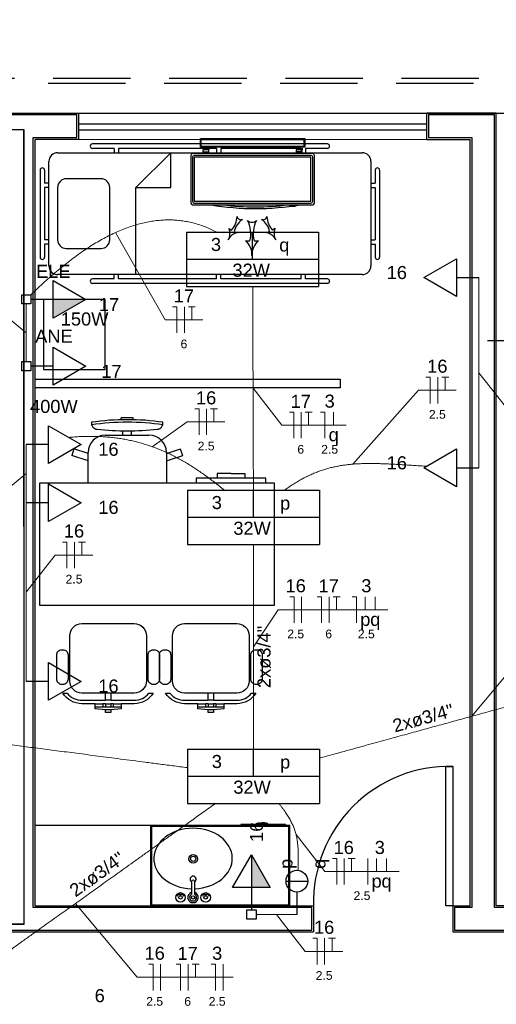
# Model space of a CAD drawing. Header units: feet. Extents: x -18 to 1038, y -110 to 48.
# Tile 69 of 199: x 22.4 to 25.14, y -1.35 to 4.31. Entities that reach past the tile are written whole.
import ezdxf

# ---------------------------------------------------------------- set-up
doc = ezdxf.new("R2010")
doc.units = ezdxf.units.FT
doc.header["$MEASUREMENT"] = 0
doc.linetypes.add('HIDDEN', pattern=[0.9525, 0.635, -0.3175])
for name, color, linetype, lineweight in [('02', 2, 'Continuous', 20), ('DI-Detalhes', 1, 'Continuous', 30), ('EL-Condutos', 4, 'Continuous', 5), ('EL-Fios (Fase 1)', 7, 'Continuous', 5), ('EL-Fios (Fase 2)', 7, 'Continuous', 5), ('EL-Fios (Fase 3)', 7, 'Continuous', 5), ('EL-Fios (Neutro)', 7, 'Continuous', 5), ('EL-Fios (Retorno)', 7, 'Continuous', 5), ('EL-Fios (Terra)', 7, 'Continuous', 5), ('EL-Textos conduto', 7, 'Continuous', 5), ('EL-Textos fios', 7, 'Continuous', 5), ('Textos', 7, 'Continuous', 5)]:
    doc.layers.add(name, color=color, linetype=linetype, lineweight=lineweight)
for name, color, linetype in [('1', 1, 'Continuous'), ('100_IMPIANTI', 251, 'Continuous'), ('AR-SAN', 1, 'Continuous'), ('Arq-parede-alta', 5, 'Continuous'), ('JANELA', 3, 'Continuous'), ('MOBILARIO', 8, 'Continuous'), ('P-SIMBOL', 5, 'Continuous'), ('parede', 5, 'Continuous'), ('porta', 3, 'Continuous'), ('PROJEÇÃO', 6, 'HIDDEN')]:
    doc.layers.add(name, color=color, linetype=linetype)
doc.styles.add('Arial', font='arial.ttf')

msp = doc.modelspace()

# ---------------------------------------------------------------- hatches: boundary and pattern name
at = {"layer": 'P-SIMBOL', "linetype": 'Continuous'}
for points in [[(22.5974, 2.7021), (22.7849, 2.7021), (22.5974, 2.5939)], [(23.7359, -0.6748), (23.7359, -0.4873), (23.8441, -0.6748)]]:
    msp.add_hatch(color=256, dxfattribs=at).paths.add_polyline_path(points)

# ---------------------------------------------------------------- linework, layer by layer
at = {"layer": '02', "color": 251}
for p, q in [((22.7428, 3.7706), (24.7428, 3.7706)), ((24.7428, 3.6206), (22.7428, 3.6206))]:
    msp.add_line(p, q, dxfattribs=at)
at = {"layer": '1', "color": 251}
msp.add_arc((24.8728, -0.7594), 0.7803, 88.5312, 181.4688, dxfattribs=at)
at = {"layer": '100_IMPIANTI'}
for p, q in [((23.4428, 3.5756), (23.4428, 3.6256)), ((23.4428, 3.6256), (24.0428, 3.6256)), ((23.4478, 3.5806), (23.4478, 3.6206)), ((23.4478, 3.6206), (24.0378, 3.6206)), ((24.0378, 3.6206), (24.0378, 3.5806)), ((24.0428, 3.6256), (24.0428, 3.5756)), ((24.0428, 3.5756), (23.4428, 3.5756)), ((24.0378, 3.5806), (23.4478, 3.5806)), ((23.4591, 3.569), (23.4608, 3.5706)), ((23.4591, 3.5706), (23.4591, 3.5606)), ((23.4596, 3.5606), (23.4696, 3.5706)), ((23.4684, 3.5606), (23.4784, 3.5706)), ((23.4773, 3.5606), (23.4873, 3.5706)), ((23.4861, 3.5606), (23.4916, 3.5662)), ((23.4916, 3.5706), (23.4916, 3.5606)), ((23.994, 3.5706), (23.994, 3.5606)), ((23.994, 3.569), (23.9956, 3.5706)), ((23.9945, 3.5606), (24.0045, 3.5706)), ((24.0033, 3.5606), (24.0133, 3.5706)), ((24.0122, 3.5606), (24.0222, 3.5706)), ((24.021, 3.5606), (24.0265, 3.5662)), ((24.0265, 3.5706), (24.0265, 3.5606)), ((23.3878, 3.5287), (23.3878, 3.2552)), ((24.0878, 3.5387), (23.3978, 3.5387)), ((23.3978, 3.5187), (23.3978, 3.2652)), ((24.0778, 3.5287), (23.4078, 3.5287)), ((24.0778, 3.5187), (23.4078, 3.5187)), ((23.4078, 3.5187), (23.4078, 3.2652)), ((23.4916, 3.5606), (23.4591, 3.5606)), ((23.4591, 3.5487), (23.4591, 3.5606)), ((23.4591, 3.5387), (23.4591, 3.5487)), ((23.4591, 3.5487), (23.4916, 3.5487)), ((23.4916, 3.5487), (23.4916, 3.5606)), ((23.4916, 3.5387), (23.4916, 3.5487)), ((24.0265, 3.5606), (23.994, 3.5606)), ((23.994, 3.5487), (23.994, 3.5606)), ((23.994, 3.5387), (23.994, 3.5487)), ((24.0265, 3.5487), (23.994, 3.5487)), ((24.0265, 3.5487), (24.0265, 3.5606)), ((24.0265, 3.5387), (24.0265, 3.5487)), ((24.0778, 3.2652), (24.0778, 3.5187)), ((24.0878, 3.2652), (24.0878, 3.5187)), ((24.0978, 3.2552), (24.0978, 3.5287)), ((23.3978, 3.2452), (24.0878, 3.2452)), ((23.4078, 3.2652), (24.0778, 3.2652)), ((23.4078, 3.2552), (24.0778, 3.2552)), ((23.9548, 3.2352), (23.9548, 3.236)), ((23.9873, 3.2352), (23.9548, 3.2352)), ((23.9873, 3.2352), (23.9873, 3.2406)), ((23.6068, 3.1085), (23.6223, 3.1003)), ((23.6377, 3.0921), (23.6532, 3.0839)), ((23.8406, 3.0921), (23.8251, 3.0839)), ((23.8715, 3.1085), (23.8561, 3.1003)), ((23.7017, 3.0379), (23.7267, 3.0379)), ((23.7517, 3.0379), (23.7767, 3.0379))]:
    msp.add_line(p, q, dxfattribs=at)
for centre, radius, start, end in [((23.3978, 3.5287), 0.01, 90, 180), ((23.4078, 3.5187), 0.01, 90, 180), ((24.0778, 3.5187), 0.01, 0, 90), ((24.0878, 3.5287), 0.01, 0, 90), ((23.3978, 3.2552), 0.01, 180, 270), ((23.4078, 3.2652), 0.01, 180, 270), ((23.7592, 4.7208), 1.4977, 260.1568, 279.8432), ((23.7592, 4.7208), 1.4877, 262.7035, 277.2965), ((24.0778, 3.2652), 0.01, 270, 360), ((24.0878, 3.2552), 0.01, 270, 0), ((23.538, 3.1788), 0.1152, 317.0365, 359.2191), ((23.6762, 3.1834), 0.0239, 194.9419, 289.1995), ((23.8021, 3.1834), 0.0239, 250.8005, 345.0581), ((23.9404, 3.1788), 0.1152, 180.7809, 222.9635), ((23.75, 3.0664), 0.1152, 124.9222, 167.1048), ((23.7392, 3.1789), 0.0341, 222.8712, 317.1288), ((23.5677, 3.0806), 0.1646, 344.9658, 27.1485), ((23.9106, 3.0806), 0.1646, 152.8515, 195.0342), ((23.7283, 3.0664), 0.1152, 12.8952, 55.0778), ((23.5403, 3.0807), 0.0721, 329.7648, 22.6536), ((23.6675, 3.0133), 0.0721, 101.4877, 154.3766), ((23.8108, 3.0133), 0.0721, 25.6234, 78.5123), ((23.938, 3.0807), 0.0721, 157.3464, 210.2352), ((23.6363, 2.9583), 0.103, 357.6941, 50.583), ((23.842, 2.9583), 0.103, 129.417, 182.3059)]:
    msp.add_arc(centre, radius, start, end, dxfattribs=at)
at = {"layer": 'AR-SAN', "color": 251}
for p, q in [((23.9561, -0.3194), (23.1561, -0.3194)), ((23.1561, -0.3194), (23.1561, -0.7794)), ((23.9511, -0.3244), (23.1611, -0.3244)), ((23.1611, -0.3244), (23.1611, -0.7744)), ((23.6751, -0.3124), (23.6751, -0.3194)), ((23.7721, -0.3124), (23.6751, -0.3124)), ((23.7819, -0.3124), (23.7721, -0.3124)), ((23.8251, -0.3124), (23.7819, -0.3124)), ((23.8349, -0.3124), (23.8251, -0.3124)), ((23.9319, -0.3124), (23.8349, -0.3124)), ((23.9319, -0.3124), (23.9319, -0.3194)), ((23.9511, -0.7744), (23.9511, -0.3244)), ((23.9561, -0.7794), (23.9561, -0.3194)), ((23.1561, -0.7794), (23.9561, -0.7794)), ((23.1611, -0.7744), (23.9511, -0.7744))]:
    msp.add_line(p, q, dxfattribs=at)
for radius, start, end in [(0.0542, 54.6502, 125.3498), (0.0492, 63.956, 116.044)]:
    msp.add_arc((23.8035, -0.3566), radius, start, end, dxfattribs=at)
at = {"layer": 'Arq-parede-alta', "color": 251, "ltscale": 0.03}
msp.add_lwpolyline([(24.0928, -0.7794), (24.0928, -0.9294)], dxfattribs=at)
at = {"layer": 'Defpoints', "color": 251}
msp.add_lwpolyline([(-2.6872, 18.1708), (10.8428, 18.1708), (10.8428, 6.7706), (4.9128, 6.7706), (4.9128, 3.7706), (28.8428, 3.7706), (28.8426, -7.6295), (-2.6872, -7.6295), (-2.6872, 3.7706), (2.6128, 3.7706), (2.6128, 6.7706), (-2.6872, 6.7706)], close=True, dxfattribs=at)
at = {"layer": 'DI-Detalhes'}
for points in [[(17.1058, -0.8851), (22.4304, -0.8817), (22.4276, 3.6762), (17.103, 3.6728), (17.1058, -0.8851)], [(17.1058, -0.8851), (22.4304, -0.8851), (22.4304, 3.6762), (17.1058, 3.6762), (17.1058, -0.8851)]]:
    msp.add_lwpolyline(points, dxfattribs=at)
at = {"layer": 'EL-Condutos', "linetype": 'Continuous'}
for points in [[(22.4692, 2.7282), (22.5087, 2.7661), (22.5479, 2.8024), (22.5868, 2.837), (22.6255, 2.87), (22.6638, 2.9012), (22.7018, 2.9307), (22.7396, 2.9585), (22.7771, 2.9845), (22.8143, 3.0088), (22.8512, 3.0313), (22.8879, 3.052), (22.9243, 3.0709), (22.9604, 3.088), (22.9963, 3.1033), (23.0319, 3.1167), (23.0672, 3.1283), (23.1023, 3.138), (23.1372, 3.1458), (23.1718, 3.1518), (23.2061, 3.1558), (23.2402, 3.1579), (23.2741, 3.1581), (23.3077, 3.1563), (23.3412, 3.1526), (23.3743, 3.1469), (23.4073, 3.1392), (23.44, 3.1295), (23.4725, 3.1178), (23.5048, 3.104), (23.5369, 3.0882)], [(25.0428, 2.8272), (25.0428, 2.7744), (25.0428, 2.7249), (25.0428, 2.6787), (25.0428, 2.6353), (25.0428, 2.5946), (25.0428, 2.5563), (25.0428, 2.5202), (25.0428, 2.4861), (25.0428, 2.4536), (25.0428, 2.4226), (25.0428, 2.3928), (25.0428, 2.364), (25.0428, 2.3359), (25.0428, 2.3084), (25.0428, 2.281), (25.0428, 2.2536), (25.0428, 2.2261), (25.0428, 2.198), (25.0428, 2.1692), (25.0428, 2.1394), (25.0428, 2.1084), (25.0428, 2.0759), (25.0428, 2.0418), (25.0428, 2.0057), (25.0428, 1.9674), (25.0428, 1.9267), (25.0428, 1.8833), (25.0428, 1.8371), (25.0428, 1.7876), (25.0428, 1.7348)], [(23.7434, 2.7765), (23.7435, 2.7239), (23.7437, 2.6741), (23.7439, 2.6269), (23.744, 2.5821), (23.7442, 2.5395), (23.7443, 2.499), (23.7444, 2.4603), (23.7446, 2.4232), (23.7447, 2.3875), (23.7448, 2.353), (23.7449, 2.3195), (23.745, 2.2868), (23.7451, 2.2547), (23.7452, 2.223), (23.7453, 2.1915), (23.7454, 2.1601), (23.7456, 2.1284), (23.7457, 2.0963), (23.7458, 2.0636), (23.7459, 2.0301), (23.746, 1.9956), (23.7461, 1.9599), (23.7462, 1.9228), (23.7464, 1.8841), (23.7465, 1.8435), (23.7467, 1.801), (23.7468, 1.7562), (23.747, 1.709), (23.7471, 1.6592), (23.7473, 1.6066)], [(22.4428, 2.6753), (22.4428, 2.6601), (22.4428, 2.6457), (22.4428, 2.6322), (22.4428, 2.6194), (22.4428, 2.6073), (22.4428, 2.5958), (22.4428, 2.5849), (22.4428, 2.5745), (22.4428, 2.5645), (22.4428, 2.5549), (22.4428, 2.5456), (22.4428, 2.5366), (22.4428, 2.5277), (22.4428, 2.519), (22.4428, 2.5103), (22.4428, 2.5017), (22.4428, 2.4929), (22.4428, 2.4841), (22.4428, 2.4751), (22.4428, 2.4658), (22.4428, 2.4562), (22.4428, 2.4462), (22.4428, 2.4358), (22.4428, 2.4249), (22.4428, 2.4134), (22.4428, 2.4013), (22.4428, 2.3885), (22.4428, 2.3749), (22.4428, 2.3606), (22.4428, 2.3453)], [(22.4428, 1.5346), (22.4428, 1.5508), (22.4428, 1.5659), (22.4428, 1.58), (22.4428, 1.5932), (22.4428, 1.6057), (22.4428, 1.6174), (22.4428, 1.6284), (22.4428, 1.6388), (22.4428, 1.6487), (22.4428, 1.6582), (22.4428, 1.6673), (22.4428, 1.6761), (22.4428, 1.6846), (22.4428, 1.6931), (22.4428, 1.7014), (22.4428, 1.7098), (22.4428, 1.7182), (22.4428, 1.7268), (22.4428, 1.7356), (22.4428, 1.7446), (22.4428, 1.7541), (22.4428, 1.764), (22.4428, 1.7744), (22.4428, 1.7855), (22.4428, 1.7972), (22.4428, 1.8096), (22.4428, 1.8228), (22.4428, 1.837), (22.4428, 1.8521), (22.4428, 1.8682)], [(22.6866, 1.9095), (22.7207, 1.9123), (22.7544, 1.9143), (22.7875, 1.9154), (22.8202, 1.9156), (22.8525, 1.915), (22.8843, 1.9135), (22.9158, 1.911), (22.9469, 1.9078), (22.9776, 1.9036), (23.008, 1.8985), (23.0381, 1.8925), (23.0679, 1.8857), (23.0974, 1.8779), (23.1267, 1.8693), (23.1558, 1.8597), (23.1847, 1.8493), (23.2134, 1.8379), (23.2419, 1.8256), (23.2703, 1.8124), (23.2986, 1.7983), (23.3268, 1.7832), (23.3549, 1.7672), (23.383, 1.7503), (23.411, 1.7325), (23.4391, 1.7138), (23.4671, 1.6941), (23.4952, 1.6734), (23.5234, 1.6519), (23.5516, 1.6294), (23.58, 1.6059)], [(23.926, 1.6062), (23.9518, 1.6244), (23.9773, 1.6413), (24.0025, 1.6568), (24.0275, 1.6709), (24.0522, 1.6838), (24.0767, 1.6955), (24.1012, 1.706), (24.1256, 1.7153), (24.15, 1.7237), (24.1744, 1.731), (24.1989, 1.7373), (24.2235, 1.7427), (24.2483, 1.7473), (24.2733, 1.751), (24.2986, 1.7541), (24.3242, 1.7564), (24.3502, 1.758), (24.3766, 1.7591), (24.4035, 1.7596), (24.4309, 1.7596), (24.4588, 1.7592), (24.4874, 1.7584), (24.5166, 1.7573), (24.5466, 1.7558), (24.5772, 1.7542), (24.6087, 1.7523), (24.6411, 1.7503), (24.6744, 1.7483), (24.7086, 1.7462), (24.7438, 1.7441)], [(22.4428, 0.5089), (22.4428, 0.5585), (22.4428, 0.6049), (22.4428, 0.6484), (22.4428, 0.6891), (22.4428, 0.7273), (22.4428, 0.7632), (22.4428, 0.7971), (22.4428, 0.8292), (22.4428, 0.8597), (22.4428, 0.8888), (22.4428, 0.9167), (22.4428, 0.9438), (22.4428, 0.9702), (22.4428, 0.9961), (22.4428, 1.0217), (22.4428, 1.0474), (22.4428, 1.0733), (22.4428, 1.0997), (22.4428, 1.1268), (22.4428, 1.1547), (22.4428, 1.1838), (22.4428, 1.2143), (22.4428, 1.2463), (22.4428, 1.2802), (22.4428, 1.3162), (22.4428, 1.3544), (22.4428, 1.3951), (22.4428, 1.4386), (22.4428, 1.485), (22.4428, 1.5346)], [(23.7478, 1.2943), (23.7478, 1.2415), (23.7478, 1.1915), (23.7478, 1.1442), (23.7478, 1.0993), (23.7478, 1.0566), (23.7478, 1.0159), (23.7478, 0.977), (23.7478, 0.9398), (23.7478, 0.9039), (23.7478, 0.8693), (23.7478, 0.8357), (23.7478, 0.8029), (23.7478, 0.7707), (23.7478, 0.7389), (23.7478, 0.7074), (23.7478, 0.6758), (23.7478, 0.644), (23.7478, 0.6118), (23.7478, 0.579), (23.7478, 0.5454), (23.7478, 0.5108), (23.7478, 0.4749), (23.7478, 0.4377), (23.7478, 0.3988), (23.7478, 0.3582), (23.7478, 0.3155), (23.7478, 0.2705), (23.7478, 0.2232), (23.7478, 0.1732), (23.7478, 0.1204)], [(24.1283, 0.0684), (24.2, 0.0881), (24.2681, 0.1068), (24.3329, 0.1246), (24.3947, 0.1416), (24.4537, 0.1578), (24.5102, 0.1733), (24.5646, 0.1882), (24.6171, 0.2027), (24.668, 0.2166), (24.7176, 0.2302), (24.7661, 0.2436), (24.814, 0.2567), (24.8613, 0.2697), (24.9085, 0.2827), (24.9558, 0.2956), (25.0035, 0.3087), (25.0519, 0.322), (25.1013, 0.3356), (25.1519, 0.3495), (25.2041, 0.3638), (25.2581, 0.3786), (25.3143, 0.3941), (25.3728, 0.4101), (25.4341, 0.427), (25.4983, 0.4446), (25.5659, 0.4631), (25.6369, 0.4826), (25.7118, 0.5032), (25.7909, 0.5249), (25.8743, 0.5478)], [(21.4362, 0.2638), (21.5206, 0.2528), (21.6008, 0.2424), (21.6772, 0.2325), (21.7501, 0.2231), (21.8197, 0.214), (21.8863, 0.2054), (21.9503, 0.1971), (22.0119, 0.1891), (22.0714, 0.1814), (22.1292, 0.1739), (22.1854, 0.1666), (22.2405, 0.1595), (22.2947, 0.1524), (22.3483, 0.1455), (22.4016, 0.1386), (22.4549, 0.1317), (22.5085, 0.1247), (22.5627, 0.1177), (22.6178, 0.1105), (22.674, 0.1033), (22.7318, 0.0958), (22.7913, 0.088), (22.8529, 0.0801), (22.9168, 0.0718), (22.9835, 0.0631), (23.0531, 0.0541), (23.1259, 0.0446), (23.2023, 0.0347), (23.2826, 0.0243), (23.367, 0.0134)], [(21.9221, -1.3395), (21.9976, -1.2856), (22.0688, -1.2347), (22.1362, -1.1866), (22.1999, -1.1411), (22.2603, -1.098), (22.3177, -1.057), (22.3723, -1.0181), (22.4244, -0.9809), (22.4743, -0.9452), (22.5224, -0.9109), (22.5688, -0.8777), (22.6139, -0.8455), (22.658, -0.8141), (22.7014, -0.7831), (22.7443, -0.7525), (22.787, -0.722), (22.8299, -0.6913), (22.8732, -0.6604), (22.9172, -0.629), (22.9622, -0.5969), (23.0085, -0.5639), (23.0563, -0.5297), (23.106, -0.4942), (23.1579, -0.4572), (23.2122, -0.4184), (23.2693, -0.3777), (23.3293, -0.3348), (23.3927, -0.2896), (23.4596, -0.2418), (23.5305, -0.1912)], [(23.8928, -0.1919), (23.9036, -0.2053), (23.9137, -0.2183), (23.9232, -0.2311), (23.932, -0.2435), (23.9401, -0.2557), (23.9477, -0.2676), (23.9547, -0.2794), (23.9611, -0.291), (23.967, -0.3025), (23.9724, -0.3139), (23.9773, -0.3252), (23.9816, -0.3365), (23.9856, -0.3479), (23.9891, -0.3592), (23.9922, -0.3707), (23.9949, -0.3823), (23.9972, -0.3941), (23.9992, -0.406), (24.0008, -0.4181), (24.0022, -0.4305), (24.0033, -0.4432), (24.0041, -0.4563), (24.0046, -0.4696), (24.0049, -0.4834), (24.0051, -0.4976), (24.005, -0.5122), (24.0048, -0.5274), (24.0045, -0.5431), (24.004, -0.5593), (24.0035, -0.5761)], [(23.7622, -0.8294), (23.7724, -0.8294), (23.782, -0.8294), (23.7911, -0.8294), (23.7996, -0.8294), (23.8077, -0.8294), (23.8153, -0.8294), (23.8227, -0.8294), (23.8296, -0.8294), (23.8364, -0.8294), (23.8429, -0.8294), (23.8492, -0.8294), (23.8554, -0.8294), (23.8615, -0.8294), (23.8675, -0.8294), (23.8736, -0.8294), (23.8797, -0.8294), (23.886, -0.8294), (23.8923, -0.8294), (23.8989, -0.8294), (23.9057, -0.8294), (23.9128, -0.8294), (23.9202, -0.8294), (23.928, -0.8294), (23.9363, -0.8294), (23.945, -0.8294), (23.9542, -0.8294), (23.964, -0.8294), (23.9744, -0.8294), (23.9854, -0.8294), (23.9972, -0.8294)]]:
    msp.add_spline(points, degree=3, dxfattribs=at)
at = {"layer": 'EL-Fios (Fase 1)'}
for p, q in [((24.4053, -0.6582), (24.4053, -0.5082)), ((23.5729, -1.2652), (23.5729, -1.1152))]:
    msp.add_line(p, q, dxfattribs=at)
at = {"layer": 'EL-Fios (Fase 2)'}
for p, q in [((24.8065, 2.1051), (24.8065, 2.2551)), ((23.4781, 1.9234), (23.4781, 2.0734)), ((22.7193, 1.1589), (22.7193, 1.3089)), ((24.0243, 0.8445), (24.0243, 0.9945)), ((24.2687, -0.6582), (24.2687, -0.5082)), ((24.1561, -1.1165), (24.1561, -0.9665)), ((23.214, -1.2652), (23.214, -1.1152))]:
    msp.add_line(p, q, dxfattribs=at)
at = {"layer": 'EL-Fios (Fase 3)'}
for p, q in [((23.3506, 2.5094), (23.3506, 2.6594)), ((24.0218, 1.9044), (24.0218, 2.0544)), ((24.1823, 0.8445), (24.1823, 0.9945)), ((23.3721, -1.2652), (23.3721, -1.1152))]:
    msp.add_line(p, q, dxfattribs=at)
at = {"layer": 'EL-Fios (Neutro)'}
for p, q in [((23.2828, 2.6594), (23.3078, 2.6594)), ((23.3078, 2.5094), (23.3078, 2.6594)), ((24.7386, 2.2551), (24.7636, 2.2551)), ((24.7636, 2.1051), (24.7636, 2.2551)), ((23.4102, 2.0734), (23.4352, 2.0734)), ((23.4352, 1.9234), (23.4352, 2.0734)), ((23.9539, 2.0544), (23.9789, 2.0544)), ((23.9789, 1.9044), (23.9789, 2.0544)), ((24.1334, 2.0544), (24.1584, 2.0544)), ((24.1584, 1.9044), (24.1584, 2.0544)), ((22.6514, 1.3089), (22.6764, 1.3089)), ((22.6764, 1.1589), (22.6764, 1.3089)), ((23.9564, 0.9945), (23.9814, 0.9945)), ((23.9814, 0.8445), (23.9814, 0.9945)), ((24.1144, 0.9945), (24.1394, 0.9945)), ((24.1394, 0.8445), (24.1394, 0.9945)), ((24.3153, 0.9945), (24.3403, 0.9945)), ((24.3403, 0.8445), (24.3403, 0.9945)), ((24.2008, -0.5082), (24.2258, -0.5082)), ((24.2258, -0.6582), (24.2258, -0.5082)), ((24.0882, -0.9665), (24.1132, -0.9665)), ((24.1132, -1.1165), (24.1132, -0.9665)), ((23.1462, -1.1152), (23.1712, -1.1152)), ((23.1712, -1.2652), (23.1712, -1.1152)), ((23.3042, -1.1152), (23.3292, -1.1152)), ((23.3292, -1.2652), (23.3292, -1.1152)), ((23.5051, -1.1152), (23.5301, -1.1152)), ((23.5301, -1.2652), (23.5301, -1.1152))]:
    msp.add_line(p, q, dxfattribs=at)
at = {"layer": 'EL-Fios (Retorno)'}
for p, q in [((24.2084, 1.9794), (24.2084, 2.0544)), ((24.3903, 0.9195), (24.3903, 0.9945)), ((24.4475, 0.9195), (24.4475, 0.9945)), ((24.4553, -0.5832), (24.4553, -0.5082)), ((24.5124, -0.5832), (24.5124, -0.5082))]:
    msp.add_line(p, q, dxfattribs=at)
at = {"layer": 'EL-Fios (Terra)'}
for points in [[(23.3935, 2.5844), (23.3935, 2.6594), (23.3735, 2.6594), (23.4135, 2.6594)], [(24.8493, 2.1801), (24.8493, 2.2551), (24.8293, 2.2551), (24.8693, 2.2551)], [(23.5209, 1.9984), (23.5209, 2.0734), (23.5009, 2.0734), (23.5409, 2.0734)], [(24.0646, 1.9794), (24.0646, 2.0544), (24.0446, 2.0544), (24.0846, 2.0544)], [(22.7621, 1.2339), (22.7621, 1.3089), (22.7421, 1.3089), (22.7821, 1.3089)], [(24.2251, 0.9195), (24.2251, 0.9945), (24.2051, 0.9945), (24.2451, 0.9945)], [(24.3115, -0.5832), (24.3115, -0.5082), (24.2915, -0.5082), (24.3315, -0.5082)], [(24.1989, -1.0415), (24.1989, -0.9665), (24.1789, -0.9665), (24.2189, -0.9665)], [(23.4149, -1.1902), (23.4149, -1.1152), (23.3949, -1.1152), (23.4349, -1.1152)]]:
    msp.add_lwpolyline(points, dxfattribs=at)
at = {"layer": 'EL-Textos fios'}
for p, q in [((22.9542, 3.0852), (23.2399, 2.5844)), ((22.4428, 2.5103), (22.1843, 2.7225)), ((23.2399, 2.5844), (23.4563, 2.5844)), ((25.0428, 2.281), (25.2085, 2.0689)), ((23.7453, 2.1915), (23.911, 1.9794)), ((24.3179, 1.7559), (24.6958, 2.1801)), ((24.6958, 2.1801), (24.9122, 2.1801)), ((23.166, 1.8561), (23.3674, 1.9984)), ((23.3674, 1.9984), (23.5838, 1.9984)), ((23.911, 1.9794), (24.2803, 1.9794)), ((22.4428, 1.7014), (22.1843, 1.4893)), ((22.4428, 1.0217), (22.6085, 1.2339)), ((22.6085, 1.2339), (22.825, 1.2339)), ((23.7478, 0.7074), (23.8892, 0.9195)), ((23.8892, 0.9195), (24.5195, 0.9195)), ((25.002, 0.3083), (25.3555, 0.7326)), ((23.9923, -0.3711), (24.158, -0.5832)), ((24.158, -0.5832), (24.5844, -0.5832)), ((22.7255, -0.7659), (23.079, -1.1902)), ((23.8797, -0.8294), (24.0454, -1.0415)), ((24.0454, -1.0415), (24.2618, -1.0415)), ((23.079, -1.1902), (23.6304, -1.1902))]:
    msp.add_line(p, q, dxfattribs=at)
at = {"layer": 'JANELA', "color": 251}
for points in [[(22.7328, 3.7606), (21.9645, 3.7606), (21.9645, 3.6306), (22.3528, 3.6306), (22.3528, -0.7894), (22.2528, -0.7894), (22.2528, -0.9194), (24.0828, -0.9194), (24.0828, -0.7894), (22.4828, -0.7894), (22.4828, 3.6306), (22.7328, 3.6306)], [(25.1328, 3.7606), (24.7528, 3.7606), (24.7528, 3.6306), (25.0028, 3.6306), (25.0028, -0.7894), (24.9028, -0.7894), (24.9028, -0.9194), (27.7828, -0.9194), (27.7828, -0.7894), (25.1328, -0.7894)]]:
    msp.add_lwpolyline(points, close=True, dxfattribs=at)
at = {"layer": 'MOBILARIO', "color": 251}
for p, q in [((24.1722, 3.5941), (22.8222, 3.5941)), ((22.9472, 3.5691), (22.8222, 3.5691)), ((22.9472, 3.5691), (22.9472, 3.5441)), ((23.5347, 3.5691), (22.9722, 3.5691)), ((22.9722, 3.5691), (22.9722, 3.5441)), ((23.5347, 3.5691), (23.5347, 3.5441)), ((24.0222, 3.5691), (23.5597, 3.5691)), ((23.5597, 3.5691), (23.5597, 3.5441)), ((24.0222, 3.5691), (24.0222, 3.5441)), ((24.1722, 3.5691), (24.0472, 3.5691)), ((24.0472, 3.5691), (24.0472, 3.5441)), ((22.6222, 3.5441), (24.3722, 3.5441)), ((23.0722, 3.3441), (23.2722, 3.5441)), ((23.2722, 3.3441), (23.2722, 3.5441)), ((22.5722, 2.8941), (22.5722, 3.4941)), ((24.4222, 3.4941), (24.4222, 2.8941)), ((22.5222, 3.4441), (22.5222, 2.9441)), ((22.5472, 3.4441), (22.5472, 3.3691)), ((24.4472, 3.4441), (24.4472, 3.3691)), ((24.4722, 3.4441), (24.4722, 2.9441)), ((22.5722, 3.3691), (22.5472, 3.3691)), ((22.5472, 3.3441), (22.5472, 3.0441)), ((22.5722, 3.3441), (22.5472, 3.3441)), ((23.0722, 2.8441), (23.0722, 3.3441)), ((23.0722, 3.3441), (23.2722, 3.3441)), ((24.4222, 3.3691), (24.4472, 3.3691)), ((24.4222, 3.3441), (24.4472, 3.3441)), ((24.4472, 3.3441), (24.4472, 3.0441)), ((22.5722, 3.0441), (22.5472, 3.0441)), ((22.5472, 3.0191), (22.5472, 2.9441)), ((22.5722, 3.0191), (22.5472, 3.0191)), ((24.4222, 3.0441), (24.4472, 3.0441)), ((24.4222, 3.0191), (24.4472, 3.0191)), ((24.4472, 3.0191), (24.4472, 2.9441)), ((24.3722, 2.8441), (22.6222, 2.8441)), ((22.9472, 2.8191), (22.9472, 2.8441)), ((22.9722, 2.8191), (22.9722, 2.8441)), ((23.5347, 2.8191), (23.5347, 2.8441)), ((23.5597, 2.8191), (23.5597, 2.8441)), ((24.0222, 2.8191), (24.0222, 2.8441)), ((24.0472, 2.8191), (24.0472, 2.8441)), ((22.9472, 2.8191), (22.8222, 2.8191)), ((24.1722, 2.7941), (22.8222, 2.7941)), ((23.5347, 2.8191), (22.9722, 2.8191)), ((24.0222, 2.8191), (23.5597, 2.8191)), ((24.1722, 2.8191), (24.0472, 2.8191)), ((22.9874, 2.0114), (22.9874, 2.0222)), ((23.0574, 2.0114), (23.0574, 2.0222)), ((22.8974, 1.9231), (23.1474, 1.9231)), ((22.9974, 1.9231), (22.9974, 1.9472)), ((23.0474, 1.9231), (23.0474, 1.9472)), ((22.7158, 1.8437), (22.7034, 1.8057)), ((22.7974, 1.8172), (22.7158, 1.8438)), ((22.7974, 1.6464), (22.7974, 1.8231)), ((23.2474, 1.8172), (23.3289, 1.8438)), ((23.2474, 1.8231), (23.2474, 1.6464)), ((23.3274, 1.8433), (23.3398, 1.8052)), ((22.7974, 1.7752), (22.7034, 1.8057)), ((23.2474, 1.7752), (23.3413, 1.8057)), ((23.5388, 1.7014), (23.5388, 1.6764)), ((23.6188, 1.7014), (23.5388, 1.7014)), ((23.6188, 1.7014), (23.6988, 1.7014)), ((23.6988, 1.7014), (23.6988, 1.6764)), ((23.4188, 1.6764), (23.4188, 1.6464)), ((23.8188, 1.6764), (23.4188, 1.6764)), ((23.8188, 1.6464), (23.8188, 1.6764)), ((22.8824, 0.3808), (22.8824, 0.3608)), ((22.8974, 0.3808), (22.8824, 0.3808)), ((22.8974, 0.3808), (22.8974, 0.3608)), ((22.9274, 0.3458), (22.8974, 0.3458)), ((22.9274, 0.3808), (22.9274, 0.3608)), ((22.9424, 0.3808), (22.9274, 0.3808)), ((22.9424, 0.3608), (22.9274, 0.3608)), ((22.9424, 0.3808), (22.9424, 0.3608)), ((23.4724, 0.3808), (23.4724, 0.3608)), ((23.4874, 0.3808), (23.4724, 0.3808)), ((23.4874, 0.3808), (23.4874, 0.3608)), ((23.5174, 0.3458), (23.4874, 0.3458)), ((23.5174, 0.3808), (23.5174, 0.3608)), ((23.5324, 0.3808), (23.5174, 0.3808)), ((23.5324, 0.3608), (23.5174, 0.3608)), ((23.5324, 0.3808), (23.5324, 0.3608)), ((23.1561, -0.3194), (22.4928, -0.3194))]:
    msp.add_line(p, q, dxfattribs=at)
at = {"layer": 'MOBILARIO', "color": 251, "linetype": 'Continuous'}
for p, q in [((23.3908, -0.6417), (23.3908, -0.7144)), ((23.3908, -0.6417), (23.3908, -0.7144)), ((23.4108, -0.7144), (23.4108, -0.6417)), ((23.4108, -0.7144), (23.4108, -0.6417)), ((23.3258, -0.7221), (23.3258, -0.7167)), ((23.3258, -0.7221), (23.3258, -0.7167)), ((23.3308, -0.722), (23.3308, -0.7167)), ((23.3308, -0.722), (23.3308, -0.7167)), ((23.4708, -0.7221), (23.4708, -0.7167)), ((23.4708, -0.7221), (23.4708, -0.7167)), ((23.4758, -0.722), (23.4758, -0.7167)), ((23.4758, -0.722), (23.4758, -0.7167))]:
    msp.add_line(p, q, dxfattribs=at)
at = {"layer": 'MOBILARIO', "color": 251}
for points in [[(22.6722, 2.9941), (22.8722, 2.9941, 0.414214), (22.9222, 3.0441), (22.9222, 3.0441), (22.9222, 3.3441, 0.414214), (22.8722, 3.3941), (22.8722, 3.3941), (22.6722, 3.3941, 0.414214), (22.6222, 3.3441), (22.6222, 3.3441), (22.6222, 3.0441, 0.414214), (22.6722, 2.9941), (22.6722, 2.9941)], [(22.8974, 0.4408), (22.7624, 0.4408, -0.414214), (22.6924, 0.5108), (22.6924, 0.5108), (22.6924, 0.7708, -0.414214), (22.7624, 0.8408), (22.7624, 0.8408), (23.0624, 0.8408, -0.414214), (23.1324, 0.7708), (23.1324, 0.7708), (23.1324, 0.5108, -0.414214), (23.0624, 0.4408), (23.0624, 0.4408), (22.9274, 0.4408), (22.9274, 0.4008), (23.0624, 0.4008, 0.223888), (23.1473, 0.4408), (23.1473, 0.4408), (23.172, 0.4408, -0.255924), (23.0624, 0.3808), (23.0624, 0.3808), (22.9874, 0.3808), (22.9874, 0.3508), (22.9274, 0.3458), (22.9274, 0.3308), (22.8974, 0.3308), (22.8974, 0.3458), (22.8374, 0.3508), (22.8374, 0.3808), (22.7624, 0.3808, -0.255924), (22.6529, 0.4408), (22.6529, 0.4408), (22.6776, 0.4408, 0.223888), (22.7624, 0.4008), (22.7624, 0.4008), (22.8974, 0.4008), (22.8974, 0.4408)], [(23.4874, 0.4408), (23.3524, 0.4408, -0.414214), (23.2824, 0.5108), (23.2824, 0.5108), (23.2824, 0.7708, -0.414214), (23.3524, 0.8408), (23.3524, 0.8408), (23.6524, 0.8408, -0.414214), (23.7224, 0.7708), (23.7224, 0.7708), (23.7224, 0.5108, -0.414214), (23.6524, 0.4408), (23.6524, 0.4408), (23.5174, 0.4408), (23.5174, 0.4008), (23.6524, 0.4008, 0.223888), (23.7373, 0.4408), (23.7373, 0.4408), (23.762, 0.4408, -0.255924), (23.6524, 0.3808), (23.6524, 0.3808), (23.5774, 0.3808), (23.5774, 0.3508), (23.5174, 0.3458), (23.5174, 0.3308), (23.4874, 0.3308), (23.4874, 0.3458), (23.4274, 0.3508), (23.4274, 0.3808), (23.3524, 0.3808, -0.255924), (23.2429, 0.4408), (23.2429, 0.4408), (23.2676, 0.4408, 0.223888), (23.3524, 0.4008), (23.3524, 0.4008), (23.4874, 0.4008), (23.4874, 0.4408)], [(22.6524, 0.4908), (22.6474, 0.4908, -0.414214), (22.6174, 0.5208), (22.6174, 0.5208), (22.6174, 0.6608, -0.414214), (22.6474, 0.6908), (22.6474, 0.6908), (22.6524, 0.6908, -0.414214), (22.6824, 0.6608), (22.6824, 0.6608), (22.6824, 0.5208, -0.414214), (22.6524, 0.4908), (22.6524, 0.4908)], [(23.1424, 0.5208), (23.1424, 0.6608, -0.414214), (23.1724, 0.6908), (23.1724, 0.6908), (23.1774, 0.6908, -0.414214), (23.2074, 0.6608), (23.2074, 0.6608), (23.2074, 0.5208, -0.414214), (23.1774, 0.4908), (23.1774, 0.4908), (23.1724, 0.4908, -0.414214), (23.1424, 0.5208), (23.1424, 0.5208)], [(23.2424, 0.4908), (23.2374, 0.4908, -0.414214), (23.2074, 0.5208), (23.2074, 0.5208), (23.2074, 0.6608, -0.414214), (23.2374, 0.6908), (23.2374, 0.6908), (23.2424, 0.6908, -0.414214), (23.2724, 0.6608), (23.2724, 0.6608), (23.2724, 0.5208, -0.414214), (23.2424, 0.4908), (23.2424, 0.4908)], [(23.7324, 0.5208), (23.7324, 0.6608, -0.414214), (23.7624, 0.6908), (23.7624, 0.6908), (23.7674, 0.6908, -0.414214), (23.7974, 0.6608), (23.7974, 0.6608), (23.7974, 0.5208, -0.414214), (23.7674, 0.4908), (23.7674, 0.4908), (23.7624, 0.4908, -0.414214), (23.7324, 0.5208), (23.7324, 0.5208)]]:
    msp.add_lwpolyline(points, format="xyb", dxfattribs=at)
for points in [[(22.8962, 2.7022), (22.5409, 2.7022), (22.5409, 2.2999), (22.8962, 2.2999)], [(22.5188, 0.9464), (23.8688, 0.9464), (23.8688, 1.6464), (22.5188, 1.6464)]]:
    msp.add_lwpolyline(points, close=True, dxfattribs=at)
for points in [[(22.4928, 2.2441), (24.2453, 2.2441), (24.2453, 2.1941), (22.4928, 2.1941)], [(22.9274, 0.4408), (22.8974, 0.4408)], [(22.9274, 0.4008), (22.8974, 0.4008)], [(23.5174, 0.4408), (23.4874, 0.4408)], [(23.5174, 0.4008), (23.4874, 0.4008)], [(22.8374, 0.3808), (22.8824, 0.3808)], [(22.8824, 0.3608), (22.8374, 0.3608)], [(22.8974, 0.3608), (22.8824, 0.3608)], [(22.8974, 0.3808), (22.9274, 0.3808)], [(22.9274, 0.3608), (22.8974, 0.3608)], [(22.9424, 0.3808), (22.9874, 0.3808)], [(22.9874, 0.3608), (22.9424, 0.3608)], [(23.4274, 0.3808), (23.4724, 0.3808)], [(23.4724, 0.3608), (23.4274, 0.3608)], [(23.4874, 0.3608), (23.4724, 0.3608)], [(23.4874, 0.3808), (23.5174, 0.3808)], [(23.5174, 0.3608), (23.4874, 0.3608)], [(23.5324, 0.3808), (23.5774, 0.3808)], [(23.5774, 0.3608), (23.5324, 0.3608)]]:
    msp.add_lwpolyline(points, dxfattribs=at)
at = {"layer": 'MOBILARIO', "color": 251, "linetype": 'Continuous'}
for centre, radius in [((23.4009, -0.5099), 0.025), ((23.4009, -0.5099), 0.015), ((23.3283, -0.7317), 0.0275), ((23.3283, -0.7317), 0.0275), ((23.3283, -0.7317), 0.01), ((23.3283, -0.7317), 0.01), ((23.3283, -0.7117), 0.00559), ((23.3283, -0.7117), 0.00559), ((23.4008, -0.7317), 0.01), ((23.4008, -0.7317), 0.01), ((23.4733, -0.7317), 0.0275), ((23.4733, -0.7317), 0.0275), ((23.4733, -0.7317), 0.01), ((23.4733, -0.7317), 0.01), ((23.4733, -0.7117), 0.00559), ((23.4733, -0.7117), 0.00559)]:
    msp.add_circle(centre, radius, dxfattribs=at)
at = {"layer": 'MOBILARIO', "color": 251}
for centre, radius, start, end in [((22.8222, 3.5816), 0.0125, 90, 270), ((24.1722, 3.5816), 0.0125, 270, 90), ((22.6222, 3.4941), 0.05, 90, 180), ((24.3722, 3.4941), 0.05, 0, 90), ((22.5347, 3.4441), 0.0125, 0, 180), ((24.4597, 3.4441), 0.0125, 0, 180), ((22.5347, 2.9441), 0.0125, 180, 0), ((24.4597, 2.9441), 0.0125, 180, 0), ((22.6222, 2.8941), 0.05, 180, 270), ((24.3722, 2.8941), 0.05, 270, 0), ((22.8222, 2.8066), 0.0125, 90, 270), ((24.1722, 2.8066), 0.0125, 270, 90), ((22.8518, 1.9908), 0.0349, 170.8288, 266.562), ((23.0224, 0.603), 1.4083, 81.6302, 98.3698), ((23.0224, 0.588), 1.4083, 81.6302, 98.3698), ((23.0224, 0.1742), 1.8483, 88.915, 91.085), ((23.1929, 1.9908), 0.0349, 273.438, 9.1712), ((22.8974, 1.8231), 0.1, 90, 180), ((23.0224, 3.6182), 1.6711, 264.0697, 275.9303), ((23.1474, 1.8231), 0.1, 0, 90)]:
    msp.add_arc(centre, radius, start, end, dxfattribs=at)
at = {"layer": 'MOBILARIO', "color": 251, "linetype": 'Continuous'}
for centre, radius, start, end in [((23.401, -0.627), 0.0175, 303.8654, 234.2033), ((23.401, -0.627), 0.0175, 303.8654, 234.2033), ((23.4008, -0.6417), 0.01, 0, 180), ((23.4008, -0.6417), 0.01, 0, 180), ((23.3283, -0.7317), 0.02, 105.2407, 164.2093), ((23.3283, -0.7317), 0.02, 105.2407, 164.2093), ((23.3283, -0.7317), 0.02, 16.4413, 74.0789), ((23.3283, -0.7317), 0.02, 16.4413, 74.0789), ((23.4008, -0.7317), 0.03, 109.6514, 70.3603), ((23.4008, -0.7317), 0.03, 109.6514, 70.3603), ((23.4008, -0.7317), 0.02, 120.3431, 59.7554), ((23.4008, -0.7317), 0.02, 120.3431, 59.7554), ((23.4733, -0.7317), 0.02, 106.12, 164.0884), ((23.4733, -0.7317), 0.02, 106.12, 164.0884), ((23.4733, -0.7317), 0.02, 16.2342, 73.9047), ((23.4733, -0.7317), 0.02, 16.2342, 73.9047)]:
    msp.add_arc(centre, radius, start, end, dxfattribs=at)
msp.add_ellipse((23.4005, -0.5083), major_axis=(-0.2257, 0), ratio=0.76869, start_param=1.616237, end_param=7.810769, dxfattribs=at)
at = {"layer": 'P-SIMBOL'}
for p, q in [((23.3636, 3.088), (23.3636, 2.7767)), ((23.3636, 3.088), (24.1221, 3.088)), ((23.7428, 2.9324), (23.7428, 3.088)), ((24.1221, 3.088), (24.1221, 2.7767)), ((23.3636, 2.9324), (24.1221, 2.9324)), ((24.7273, 2.8272), (24.9148, 2.9355)), ((24.9148, 2.9355), (24.9148, 2.719)), ((24.9148, 2.719), (24.7273, 2.8272)), ((24.9148, 2.8272), (25.0428, 2.8272)), ((22.5974, 2.8104), (22.7849, 2.7021)), ((22.5974, 2.5939), (22.5974, 2.8104)), ((23.3636, 2.7767), (24.1221, 2.7767)), ((22.4163, 2.6756), (22.4163, 2.7287)), ((22.4163, 2.7287), (22.4694, 2.7287)), ((22.4694, 2.7287), (22.4694, 2.6756)), ((22.4694, 2.6756), (22.4163, 2.6756)), ((22.5974, 2.7021), (22.4694, 2.7021)), ((22.7849, 2.7021), (22.5974, 2.7021)), ((22.7849, 2.7021), (22.5974, 2.5939)), ((25.2208, 2.4645), (25.0928, 2.4645)), ((22.5974, 2.4268), (22.7849, 2.3185)), ((22.5974, 2.2103), (22.5974, 2.4268)), ((22.4163, 2.292), (22.4163, 2.3451)), ((22.4163, 2.3451), (22.4694, 2.3451)), ((22.4694, 2.3451), (22.4694, 2.292)), ((22.5974, 2.3185), (22.4694, 2.3185)), ((22.7849, 2.3185), (22.5974, 2.2103)), ((22.4694, 2.292), (22.4163, 2.292)), ((22.5708, 1.9764), (22.7583, 1.8682)), ((22.5708, 1.7599), (22.5708, 1.9764)), ((22.5708, 1.8682), (22.4428, 1.8682)), ((22.7583, 1.8682), (22.5708, 1.7599)), ((24.7273, 1.7348), (24.9148, 1.843)), ((24.9148, 1.843), (24.9148, 1.6265)), ((24.9148, 1.6265), (24.7273, 1.7348)), ((24.9148, 1.7348), (25.0428, 1.7348)), ((22.5708, 1.6429), (22.7583, 1.5346)), ((22.5708, 1.4264), (22.5708, 1.6429)), ((23.3686, 1.6064), (23.3686, 1.295)), ((23.3686, 1.6064), (24.1271, 1.6064)), ((23.7478, 1.4507), (23.7478, 1.6064)), ((24.1271, 1.6064), (24.1271, 1.295)), ((22.5708, 1.5346), (22.4428, 1.5346)), ((22.7583, 1.5346), (22.5708, 1.4264)), ((23.3686, 1.4507), (24.1271, 1.4507)), ((23.3686, 1.295), (24.1271, 1.295)), ((22.5708, 0.6171), (22.7583, 0.5089)), ((22.5708, 0.4006), (22.5708, 0.6171)), ((22.5708, 0.5089), (22.4428, 0.5089)), ((22.7583, 0.5089), (22.5708, 0.4006)), ((23.3686, 0.1197), (23.3686, -0.1917)), ((23.3686, 0.1197), (24.1271, 0.1197)), ((23.7478, -0.036), (23.7478, 0.1197)), ((24.1271, 0.1197), (24.1271, -0.1917)), ((23.3686, -0.036), (24.1271, -0.036)), ((23.3686, -0.1917), (24.1271, -0.1917)), ((23.6276, -0.6748), (23.7359, -0.4873)), ((23.7359, -0.4873), (23.7359, -0.6748)), ((23.7359, -0.4873), (23.8441, -0.6748)), ((23.8441, -0.6748), (23.6276, -0.6748)), ((23.7359, -0.6748), (23.7359, -0.8028)), ((23.9347, -0.6384), (24.0597, -0.6384)), ((23.9972, -0.7009), (23.9972, -0.8294)), ((23.7094, -0.8028), (23.7624, -0.8028)), ((23.7094, -0.8559), (23.7094, -0.8028)), ((23.7624, -0.8028), (23.7624, -0.8559)), ((23.7624, -0.8559), (23.7094, -0.8559))]:
    msp.add_line(p, q, dxfattribs=at)
msp.add_circle((23.9972, -0.6384), 0.0625, dxfattribs=at)
at = {"layer": 'parede', "color": 251}
for p, q in [((22.7428, 3.7706), (22.7428, 3.6206)), ((24.7428, 3.6206), (24.7428, 3.7706)), ((25.1428, -0.7794), (25.1428, 3.7706)), ((22.4928, -0.7794), (22.4928, 3.6206)), ((24.9928, -0.7794), (24.9928, 3.6206)), ((22.4928, -0.7794), (24.0928, -0.7794)), ((24.8928, -0.7794), (24.9928, -0.7794)), ((24.8928, -0.7794), (24.8928, -0.9294)), ((22.2428, -0.9294), (24.0928, -0.9294))]:
    msp.add_line(p, q, dxfattribs=at)
for points in [[(21.9545, 3.7706), (22.7428, 3.7706)], [(25.1428, 3.7706), (24.7428, 3.7706)], [(22.7428, 3.6206), (22.4928, 3.6206)], [(24.7428, 3.6206), (24.9928, 3.6206)], [(24.8928, -0.9294), (27.7928, -0.9294), (27.7928, -0.7794), (25.1428, -0.7794)]]:
    msp.add_lwpolyline(points, dxfattribs=at)
at = {"layer": 'porta', "color": 251}
for p, q in [((22.7428, 3.7106), (24.7428, 3.7106)), ((22.7428, 3.6756), (24.7428, 3.6756))]:
    msp.add_line(p, q, dxfattribs=at)
msp.add_lwpolyline([(24.8928, 0.0206), (24.8928, -0.7794), (24.8528, -0.7794), (24.8528, 0.0206)], close=True, dxfattribs=at)
at = {"layer": 'PROJEÇÃO', "color": 251, "ltscale": 0.7}
for points in [[(29.0428, 2.9706), (29.0428, 3.9708), (4.9128, 3.9708), (4.9128, 3.7708)], [(29.0128, 3.0006), (29.0128, 3.9408), (4.9428, 3.9408), (4.9428, 3.7708)]]:
    msp.add_lwpolyline(points, dxfattribs=at)

# ---------------------------------------------------------------- texts
at = {"layer": 'EL-Textos conduto', "char_height": 0.075, "width": 0.715015, "attachment_point": 8, "line_spacing_factor": 0.6, "style": 'Arial'}
for insert, rotation in [((23.8476, 0.6489), 90.0002), ((24.7326, 0.2605), 15.3495), ((22.8719, -0.6303), 35.5234)]:
    msp.add_mtext('2xø3/4"', dxfattribs=dict(at, insert=insert, rotation=rotation))
at = {"layer": 'EL-Textos fios', "attachment_point": 8, "line_spacing_factor": 0.6, "style": 'Arial'}
for s, insert, char_height, width in [('17', (23.3481, 2.6841), 0.075, 0.233003), ('6', (23.3481, 2.4204), 0.05, 0.077668), ('16', (24.804, 2.2799), 0.075, 0.233003), ('16', (23.4756, 2.0982), 0.075, 0.233003), ('17', (24.0193, 2.0792), 0.075, 0.233003), ('3', (24.1854, 2.0792), 0.075, 0.116502), ('2.5', (24.804, 2.0161), 0.05, 0.194131), ('q', (24.2084, 1.8647), 0.075, 0.116502), ('2.5', (23.4756, 1.8344), 0.05, 0.194131), ('6', (24.0193, 1.8154), 0.05, 0.077668), ('2.5', (24.1854, 1.8154), 0.05, 0.194131), ('16', (22.7168, 1.3336), 0.075, 0.233003), ('2.5', (22.7168, 1.0699), 0.05, 0.194131), ('16', (23.9903, 1.0192), 0.075, 0.233003), ('17', (24.1798, 1.0192), 0.075, 0.233003), ('3', (24.396, 1.0192), 0.075, 0.116502), ('p', (24.3903, 0.8047), 0.075, 0.116502), ('q', (24.4475, 0.8047), 0.075, 0.116502), ('2.5', (23.9903, 0.7555), 0.05, 0.194131), ('6', (24.1798, 0.7555), 0.05, 0.077668), ('2.5', (24.396, 0.7555), 0.05, 0.194131), ('16', (24.2662, -0.4834), 0.075, 0.233003), ('3', (24.4734, -0.4834), 0.075, 0.116502), ('p', (24.4553, -0.6979), 0.075, 0.116502), ('q', (24.5124, -0.6979), 0.075, 0.116502), ('2.5', (24.3712, -0.7472), 0.05, 0.194131), ('16', (24.1536, -0.9417), 0.075, 0.233003), ('16', (23.1801, -1.0904), 0.075, 0.233003), ('17', (23.3696, -1.0904), 0.075, 0.233003), ('3', (23.539, -1.0904), 0.075, 0.116502), ('2.5', (24.1536, -1.2055), 0.05, 0.194131), ('6', (22.8645, -1.3341), 0.075, 0.116502), ('2.5', (23.1801, -1.3542), 0.05, 0.194131), ('6', (23.3696, -1.3542), 0.05, 0.077668), ('2.5', (23.539, -1.3542), 0.05, 0.194131)]:
    msp.add_mtext(s, dxfattribs=dict(at, insert=insert, char_height=char_height, width=width))
at = {"layer": 'Textos', "char_height": 0.075, "attachment_point": 8, "line_spacing_factor": 0.6, "style": 'Arial'}
for s, insert, width in [('3', (23.5323, 2.9786), 0.116502), ('q', (23.9248, 2.9539), 0.116502), ('ELE', (22.5981, 2.8254), 0.396151), ('32W', (23.7347, 2.8311), 0.430793), ('16', (24.5712, 2.8176), 0.233003), ('17', (22.9174, 2.6344), 0.233003), ('150W', (22.7775, 2.5507), 0.547294), ('ANE', (22.6015, 2.4529), 0.431021), ('17', (22.9318, 2.2511), 0.233003), ('400W', (22.601, 2.0488), 0.547294), ('16', (22.9145, 1.8028), 0.233003), ('16', (24.5712, 1.7251), 0.233003), ('3', (23.5373, 1.497), 0.116502), ('16', (22.9145, 1.4693), 0.233003), ('p', (23.9298, 1.4722), 0.116502), ('32W', (23.7397, 1.3495), 0.430793), ('16', (22.9145, 0.4435), 0.233003), ('3', (23.5373, 0.0103), 0.116502), ('p', (23.9298, -0.0145), 0.116502), ('32W', (23.7397, -0.1372), 0.430793)]:
    msp.add_mtext(s, dxfattribs=dict(at, insert=insert, width=width))
at = {"layer": 'Textos', "char_height": 0.075, "rotation": 90.0002, "line_spacing_factor": 0.6, "style": 'Arial'}
for s, insert, width, attachment_point in [('16', (23.8036, -0.3548), 0.233003, 8), ('p', (23.9949, -0.568), 0.116502, 7), ('q', (24.184, -0.5677), 0.116502, 7)]:
    msp.add_mtext(s, dxfattribs=dict(at, insert=insert, width=width, attachment_point=attachment_point))

doc.saveas('drawing.dxf')
